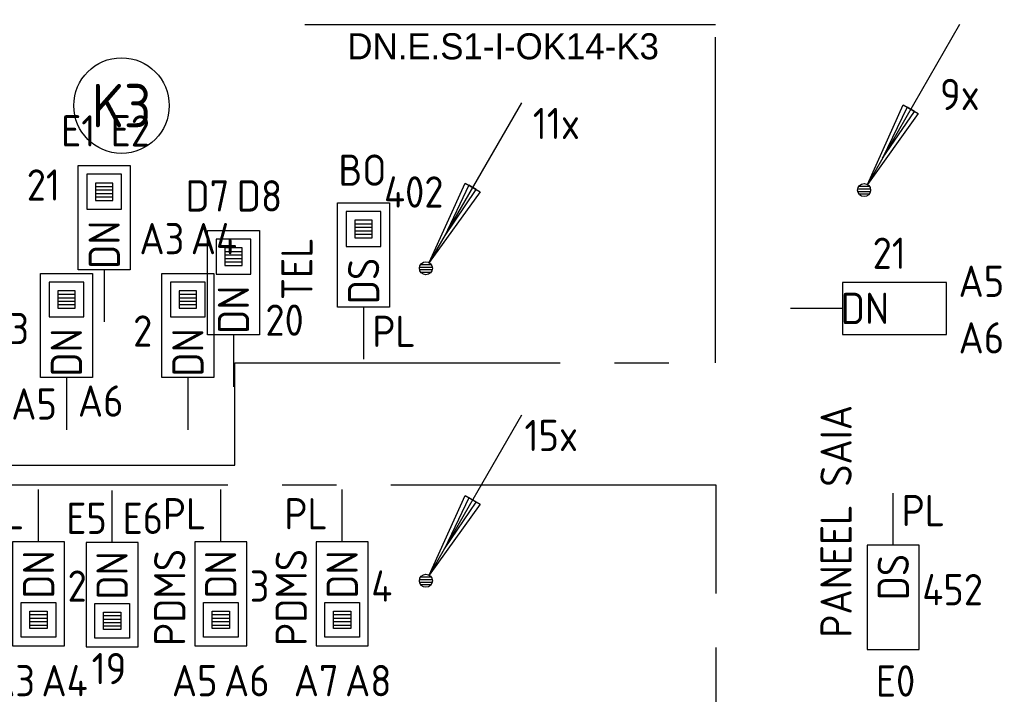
# Model space of a CAD drawing. Header units: millimetres. Extents: x 2288 to 47276, y -13790 to 63657.
# Tile 14 of 26: x 17160 to 22832, y 29572 to 33530. Entities that reach past the tile are written whole.
import ezdxf
from ezdxf.enums import TextEntityAlignment as Align

# ---------------------------------------------------------------- set-up
doc = ezdxf.new("R2010")
doc.units = ezdxf.units.MM
doc.header["$LTSCALE"] = 100
doc.linetypes.add('B0202', pattern=[28.125, 18.75, -3.125, 3.125, -3.125])
for name, color, linetype in [('EB6122--_ATTRIB', 2, 'Continuous'), ('EB6441--_ATTRIB', 2, 'Continuous'), ('EB6445--_ATTRIB', 2, 'Continuous'), ('EL6122--_AARD-NEN3134', 3, 'Continuous'), ('EL6441--_DATACOM', 3, 'Continuous'), ('EL644104_LEIDING4', 2, 'B0202'), ('EL6445--_Datanet', 3, 'Continuous')]:
    doc.layers.add(name, color=color, linetype=linetype)
doc.styles.add('BURO-025', font='burofont.shx', dxfattribs={"height": 2.5})
doc.styles.add('NORATT', font='isocp.shx')

# ---------------------------------------------------------------- blocks, each defined once
blk = doc.blocks.new('EA600123')
at = {"linetype": 'Continuous'}
for p, q in [((5.5, 9.526), (0.188, 0.325)), ((-0.367, 0.075), (0.367, 0.075)), ((-0.3, 0.225), (0.3, 0.225)), ((-0.367, -0.075), (0.367, -0.075)), ((-0.3, -0.225), (0.3, -0.225))]:
    blk.add_line(p, q, dxfattribs=at)
for points in [[(3.121, 4.405), (0.188, 0.325), (2.254, 4.905)], [(2.471, 4.78), (1.063, 1.84), (2.904, 4.53)]]:
    blk.add_lwpolyline(points, close=True, dxfattribs=at)
blk.add_circle((0, 0), 0.375, dxfattribs=at)
at = {"linetype": 'Continuous', "style": 'NORATT', "flags": 8}
blk.add_attdef('KBTALB', (5, 5), '', height=1.8, dxfattribs=at)
at = {"style": 'NORATT'}
for tag, flags, p in [('CODE', 9, (0, 3)), ('M_CODE', 8, (0, 0))]:
    blk.add_attdef(tag, text='', height=1.8, dxfattribs=dict(at, flags=flags)).set_placement(p, align=Align.MIDDLE_CENTER)
at = {"linetype": 'Continuous', "style": 'NORATT', "flags": 9}
for tag, p in [('PCODE', (1.25, 0)), ('PVERS', (1.25, -2)), ('PDATE', (1.25, -4))]:
    blk.add_attdef(tag, text='', height=1.8, dxfattribs=at).set_placement(p, align=Align.MIDDLE_LEFT)
blk = doc.blocks.new('EA644501')
for p, q in [((-1.5, 6), (-1.5, 0)), ((1.5, 6), (-1.5, 6)), ((1.5, 0), (1.5, 6)), ((-1.5, 0), (1.5, 0))]:
    blk.add_line(p, q)
at = {"color": 2}
blk.add_line((0, 0), (0, -3), dxfattribs=at)
at = {"style": 'NORATT', "flags": 8}
for tag, p in [('NUMMERA', (-1.5, 8)), ('NUMMERB', (1.5, 8))]:
    blk.add_attdef(tag, text='', height=1.8, rotation=90, dxfattribs=at).set_placement(p, align=Align.MIDDLE_CENTER)
blk.add_attdef('CODE', text='', height=1.8, rotation=90, dxfattribs=at).set_placement((0, 0.5), align=Align.MIDDLE_LEFT)
at = {"style": 'NORATT', "flags": 9}
for tag, p in [('VERD', (0, 4)), ('PATCHSTR', (0, 4)), ('PANEEL', (0, 4)), ('NUMMER', (6, 3)), ('TYPE', (0, -2.5)), ('FABR', (0, -2.5)), ('PCODE', (0, -3)), ('PVERS', (0, -3)), ('PDATE', (0, -3))]:
    blk.add_attdef(tag, text='', height=1.8, dxfattribs=at).set_placement(p, align=Align.BOTTOM_LEFT)
at = {"color": 1, "style": 'NORATT', "flags": 9}
blk.add_attdef('HOOGTE', text='', height=1.8, dxfattribs=at).set_placement((-3, 2), align=Align.BOTTOM_LEFT)
at = {"style": 'NORATT', "flags": 9}
for tag, p in [('NUMMERAP', (8, 1.5)), ('NUMMERBP', (8, -1.5))]:
    blk.add_attdef(tag, text='', height=1.8, dxfattribs=at).set_placement(p, align=Align.MIDDLE_CENTER)
blk = doc.blocks.new('EA644502')
for p, q in [((-1.5, 6), (-1.5, 0)), ((1.5, 6), (-1.5, 6)), ((1.5, 0), (1.5, 6)), ((-1.5, 0), (1.5, 0))]:
    blk.add_line(p, q)
at = {"color": 1}
for p, q in [((-1, 5.5), (1, 5.5)), ((-1, 3.5), (-1, 5.5)), ((1, 5.5), (1, 3.5)), ((-0.5, 5), (0.5, 5)), ((-0.5, 4), (-0.5, 5)), ((0.5, 4.8), (-0.5, 4.8)), ((0.5, 4.6), (-0.5, 4.6)), ((0.5, 5), (0.5, 4)), ((0.5, 4.4), (-0.5, 4.4)), ((0.5, 4.2), (-0.5, 4.2)), ((0.5, 4), (-0.5, 4)), ((1, 3.5), (-1, 3.5))]:
    blk.add_line(p, q, dxfattribs=at)
at = {"color": 2}
blk.add_line((0, 0), (0, -3), dxfattribs=at)
at = {"style": 'NORATT', "flags": 8}
for tag, p in [('NUMMERA', (-1.5, 8)), ('NUMMERB', (1.5, 8))]:
    blk.add_attdef(tag, text='', height=1.8, rotation=90, dxfattribs=at).set_placement(p, align=Align.MIDDLE_CENTER)
blk.add_attdef('CODE', text='', height=1.8, rotation=90, dxfattribs=at).set_placement((0, 0.5), align=Align.MIDDLE_LEFT)
at = {"style": 'NORATT', "flags": 9}
for tag, p in [('VERD', (0, 4)), ('PATCHSTR', (0, 4)), ('PANEEL', (0, 4)), ('NUMMER', (6, 3)), ('HOOGTE', (-3, 2)), ('TYPE', (0, -2.5)), ('FABR', (0, -2.5)), ('PCODE', (0, -3)), ('PVERS', (0, -3)), ('PDATE', (0, -3))]:
    blk.add_attdef(tag, text='', height=1.8, dxfattribs=at).set_placement(p, align=Align.BOTTOM_LEFT)
for tag, p in [('NUMMERAP', (8, 1.5)), ('NUMMERBP', (8, -1.5))]:
    blk.add_attdef(tag, text='', height=1.8, dxfattribs=at).set_placement(p, align=Align.MIDDLE_CENTER)
blk = doc.blocks.new('ES3134')
at = {"color": 0}
blk.add_circle((0, 0), 5.5, dxfattribs=at)
at = {"color": 0, "style": 'NORATT', "flags": 8}
blk.add_attdef('CODE', text='', height=2.5, dxfattribs=at).set_placement((0, 0), align=Align.MIDDLE)
blk.add_attdef('M_CODE', text='', height=1.8, dxfattribs=at).set_placement((0, 0), align=Align.MIDDLE_CENTER)

msp = doc.modelspace()

# ---------------------------------------------------------------- linework, layer by layer
at = {"layer": 'EL644104_LEIDING4', "linetype": 'ByBlock'}
msp.add_line((21168, 33500.8, -600), (18802.3, 33500.8, -600), dxfattribs=at)
at = {"layer": 'EL644104_LEIDING4', "color": 90, "linetype": 'B0202', "elevation": -600}
for points in [[(21172, 38650), (13906.5, 38650), (13906.5, 31552), (17094.8, 31552), (17094.8, 31005), (17094.8, 30964.9), (18399, 30964.9), (18399, 31555), (21168.5, 31555), (21168.5, 33961.1), (21534.8, 33961.1), (21534.8, 35215), (21172, 35215), (21172, 36150)], [(21172, 30850), (13906.5, 30850), (13906.5, 23752), (17094.8, 23752), (17094.8, 23205), (17094.8, 23164.9), (18399, 23164.9), (18399, 23755), (21168.5, 23755), (21168.5, 26161.1), (21534.8, 26161.1), (21534.8, 27415), (21172, 27415), (21172, 30850)], [(21172, 30850), (13906.5, 30850), (13906.5, 23752), (17094.8, 23752), (17094.8, 23205), (17094.8, 23164.9), (18399, 23164.9), (18399, 23755), (21168.5, 23755), (21168.5, 26161.1), (21534.8, 26161.1), (21534.8, 27415), (21172, 27415), (21172, 30850)], [(21172, 30850), (13906.5, 30850), (13906.5, 23752), (17094.8, 23752), (17094.8, 23205), (17094.8, 23164.9), (18399, 23164.9), (18399, 23755), (21168.5, 23755), (21168.5, 26161.1), (21534.8, 26161.1), (21534.8, 27415), (21172, 27415), (21172, 30850)], [(21172, 30850), (13906.5, 30850), (13906.5, 23752), (17094.8, 23752), (17094.8, 23205), (17094.8, 23164.9), (18399, 23164.9), (18399, 23755), (21168.5, 23755), (21168.5, 26161.1), (21534.8, 26161.1), (21534.8, 27415), (21172, 27415), (21172, 30850)]]:
    msp.add_lwpolyline(points, dxfattribs=at)

# ---------------------------------------------------------------- block references
at = {"layer": 'EL6122--_AARD-NEN3134'}
ref = msp.add_blockref('ES3134', (17746.2, 33035.4), dxfattribs=dict(at, xscale=50, yscale=50, zscale=50))
ref.add_attrib('CODE', 'K3', dxfattribs={"layer": 'EB6122--_ATTRIB', "color": 2, "height": 250, "style": 'NORATT', "flags": 8}).set_placement((17746.2, 33035.4), align=Align.MIDDLE)
at = {"layer": 'EL6441--_DATACOM'}
ref = msp.add_blockref('EA600123', (22024.6, 32549.1), dxfattribs=dict(at, xscale=100, yscale=100, zscale=100))
ref.add_attrib('KBTALB', '9x', (22461.6, 33009.5), dxfattribs={"layer": 'EB6441--_ATTRIB', "color": 1, "linetype": 'Continuous', "height": 180, "style": 'NORATT', "flags": 8})
ref = msp.add_blockref('EA600123', (19500, 32098.7), dxfattribs=dict(at, xscale=100, yscale=100, zscale=100))
ref.add_attrib('KBTALB', '11x', (20115.5, 32842.5), dxfattribs={"layer": 'EB6441--_ATTRIB', "color": 1, "linetype": 'Continuous', "height": 180, "style": 'NORATT', "flags": 8})
ref = msp.add_blockref('EA600123', (19500, 30300.1), dxfattribs=dict(at, xscale=100, yscale=100, zscale=100))
ref.add_attrib('KBTALB', '15x', (20067.8, 31046.5), dxfattribs={"layer": 'EB6441--_ATTRIB', "color": 1, "linetype": 'Continuous', "height": 180, "style": 'NORATT', "flags": 8})
at = {"layer": 'EL6445--_Datanet'}
ref = msp.add_blockref('EA644502', (17646.9, 32089.7), dxfattribs=dict(at, xscale=-100, yscale=100, zscale=100))
ref.add_attrib('CODE', 'DN', dxfattribs={"layer": 'EB6445--_ATTRIB', "color": 1, "height": 180, "rotation": 90, "style": 'NORATT', "flags": 8}).set_placement((17646.9, 32373.7), align=Align.MIDDLE_RIGHT)
ref.add_attrib('NUMMERA', 'E1', dxfattribs={"layer": 'EB6445--_ATTRIB', "color": 1, "height": 180, "style": 'NORATT', "flags": 8}).set_placement((17496.9, 32889.7), align=Align.MIDDLE_CENTER)
ref.add_attrib('NUMMERB', 'E2', dxfattribs={"layer": 'EB6445--_ATTRIB', "color": 1, "height": 180, "style": 'NORATT', "flags": 8}).set_placement((17796.9, 32889.7), align=Align.MIDDLE_CENTER)
ref.add_attrib('TYPE', '21', dxfattribs={"layer": 'EB6445--_ATTRIB', "color": 1, "height": 180, "style": 'NORATT', "flags": 8}).set_placement((17200.2, 32434.2), align=Align.BOTTOM_LEFT)
ref = msp.add_blockref('EA644502', (19140.8, 31875), dxfattribs=dict(at, xscale=-100, yscale=100, zscale=100))
ref.add_attrib('CODE', 'DS', dxfattribs={"layer": 'EB6445--_ATTRIB', "color": 1, "height": 180, "rotation": 90, "style": 'NORATT', "flags": 8}).set_placement((19140.8, 32159), align=Align.MIDDLE_RIGHT)
ref.add_attrib('NUMMERA', 'BO', dxfattribs={"layer": 'EB6445--_ATTRIB', "color": 1, "height": 180, "style": 'NORATT', "flags": 8}).set_placement((19134.4, 32663.7), align=Align.MIDDLE_CENTER)
ref.add_attrib('PATCHSTR', 'TEL', dxfattribs={"layer": 'EB6445--_ATTRIB', "color": 1, "height": 180, "rotation": 90, "style": 'NORATT', "flags": 8}).set_placement((18900.8, 31915.7), align=Align.BOTTOM_LEFT)
ref.add_attrib('HOOGTE', 'PL', dxfattribs={"layer": 'EB6445--_ATTRIB', "color": 1, "height": 180, "style": 'NORATT', "flags": 8}).set_placement((19191.3, 31591.7), align=Align.BOTTOM_LEFT)
ref.add_attrib('TYPE', '402', dxfattribs={"layer": 'EB6445--_ATTRIB', "color": 1, "height": 180, "style": 'NORATT', "flags": 8}).set_placement((19258.6, 32394.1), align=Align.BOTTOM_LEFT)
ref = msp.add_blockref('EA644502', (18391.2, 31715.7), dxfattribs=dict(at, xscale=-100, yscale=100, zscale=100))
ref.add_attrib('CODE', 'DN', dxfattribs={"layer": 'EB6445--_ATTRIB', "color": 1, "height": 180, "rotation": 90, "style": 'NORATT', "flags": 8}).set_placement((18391.2, 31999.7), align=Align.MIDDLE_RIGHT)
ref.add_attrib('NUMMERA', 'D7', dxfattribs={"layer": 'EB6445--_ATTRIB', "color": 1, "height": 180, "style": 'NORATT', "flags": 8}).set_placement((18241.2, 32515.7), align=Align.MIDDLE_CENTER)
ref.add_attrib('NUMMERB', 'D8', dxfattribs={"layer": 'EB6445--_ATTRIB', "color": 1, "height": 180, "style": 'NORATT', "flags": 8}).set_placement((18541.2, 32515.7), align=Align.MIDDLE_CENTER)
ref.add_attrib('TYPE', '20', dxfattribs={"layer": 'EB6445--_ATTRIB', "color": 1, "height": 180, "style": 'NORATT', "flags": 8}).set_placement((18575.2, 31656.4), align=Align.BOTTOM_LEFT)
ref = msp.add_blockref('EA644502', (18128.8, 31469.5), dxfattribs=dict(at, xscale=-100, yscale=100, zscale=100))
ref.add_attrib('CODE', 'DN', dxfattribs={"layer": 'EB6445--_ATTRIB', "color": 1, "height": 180, "rotation": 90, "style": 'NORATT', "flags": 8}).set_placement((18128.8, 31753.5), align=Align.MIDDLE_RIGHT)
ref.add_attrib('NUMMERA', 'A3', dxfattribs={"layer": 'EB6445--_ATTRIB', "color": 1, "height": 180, "style": 'NORATT', "flags": 8}).set_placement((17978.8, 32269.5), align=Align.MIDDLE_CENTER)
ref.add_attrib('NUMMERB', 'A4', dxfattribs={"layer": 'EB6445--_ATTRIB', "color": 1, "height": 180, "style": 'NORATT', "flags": 8}).set_placement((18278.8, 32269.5), align=Align.MIDDLE_CENTER)
ref.add_attrib('TYPE', '2', dxfattribs={"layer": 'EB6445--_ATTRIB', "color": 1, "height": 180, "style": 'NORATT', "flags": 8}).set_placement((17813, 31593.6), align=Align.BOTTOM_LEFT)
ref = msp.add_blockref('EA644501', (21900, 31867.9), dxfattribs=dict(at, xscale=100, yscale=100, zscale=100, rotation=270))
ref.add_attrib('CODE', 'DN', dxfattribs={"layer": 'EB6445--_ATTRIB', "color": 1, "height": 180, "style": 'NORATT', "flags": 8}).set_placement((22168.6, 31867.9), align=Align.MIDDLE_RIGHT)
ref.add_attrib('NUMMERA', 'A5', dxfattribs={"layer": 'EB6445--_ATTRIB', "color": 1, "height": 180, "style": 'NORATT', "flags": 8}).set_placement((22700, 32024.1), align=Align.MIDDLE_CENTER)
ref.add_attrib('NUMMERB', 'A6', dxfattribs={"layer": 'EB6445--_ATTRIB', "color": 1, "height": 180, "style": 'NORATT', "flags": 8}).set_placement((22700, 31698.6), align=Align.MIDDLE_CENTER)
ref.add_attrib('TYPE', '21', dxfattribs={"layer": 'EB6445--_ATTRIB', "color": 1, "height": 180, "style": 'NORATT', "flags": 8}).set_placement((22073.6, 32041.4), align=Align.BOTTOM_LEFT)
ref = msp.add_blockref('EA644502', (17428.8, 31469.5), dxfattribs=dict(at, xscale=-100, yscale=100, zscale=100))
ref.add_attrib('CODE', 'DN', dxfattribs={"layer": 'EB6445--_ATTRIB', "color": 1, "height": 180, "rotation": 90, "style": 'NORATT', "flags": 8}).set_placement((17428.8, 31753.5), align=Align.MIDDLE_RIGHT)
ref.add_attrib('NUMMERA', 'A5', dxfattribs={"layer": 'EB6445--_ATTRIB', "color": 1, "height": 180, "style": 'NORATT', "flags": 8}).set_placement((17242.5, 31317.7), align=Align.MIDDLE_CENTER)
ref.add_attrib('NUMMERB', 'A6', dxfattribs={"layer": 'EB6445--_ATTRIB', "color": 1, "height": 180, "style": 'NORATT', "flags": 8}).set_placement((17626.2, 31334.5), align=Align.MIDDLE_CENTER)
ref.add_attrib('TYPE', '3', dxfattribs={"layer": 'EB6445--_ATTRIB', "color": 1, "height": 180, "style": 'NORATT', "flags": 8}).set_placement((17099.8, 31607.7), align=Align.BOTTOM_LEFT)
ref = msp.add_blockref('EA644501', (22192.5, 30504.5), dxfattribs=dict(at, xscale=100, yscale=100, zscale=100, rotation=180))
ref.add_attrib('CODE', 'DS', dxfattribs={"layer": 'EB6445--_ATTRIB', "color": 1, "height": 180, "rotation": 90, "style": 'NORATT', "flags": 8}).set_placement((22192.5, 30454.5), align=Align.MIDDLE_RIGHT)
ref.add_attrib('NUMMERA', 'E0', dxfattribs={"layer": 'EB6445--_ATTRIB', "color": 1, "height": 180, "style": 'NORATT', "flags": 8}).set_placement((22205.9, 29723.2), align=Align.MIDDLE_CENTER)
ref.add_attrib('PATCHSTR', 'PANEEL SAIA', dxfattribs={"layer": 'EB6445--_ATTRIB', "color": 1, "height": 180, "rotation": 90, "style": 'NORATT', "flags": 8}).set_placement((22006.9, 29972.2), align=Align.BOTTOM_LEFT)
ref.add_attrib('HOOGTE', 'PL', dxfattribs={"layer": 'EB6445--_ATTRIB', "color": 1, "height": 180, "style": 'NORATT', "flags": 8}).set_placement((22240.9, 30560.2), align=Align.BOTTOM_LEFT)
ref.add_attrib('TYPE', '452', dxfattribs={"layer": 'EB6445--_ATTRIB', "color": 1, "height": 180, "style": 'NORATT', "flags": 8}).set_placement((22359.5, 30104.9), align=Align.BOTTOM_LEFT)
ref = msp.add_blockref('EA644502', (17268.5, 30525), dxfattribs=dict(at, xscale=100, yscale=100, zscale=100, rotation=180))
ref.add_attrib('CODE', 'DN', dxfattribs={"layer": 'EB6445--_ATTRIB', "color": 1, "height": 180, "rotation": 90, "style": 'NORATT', "flags": 8}).set_placement((17268.5, 30475), align=Align.MIDDLE_RIGHT)
ref.add_attrib('NUMMERA', 'A3', dxfattribs={"layer": 'EB6445--_ATTRIB', "color": 1, "height": 180, "style": 'NORATT', "flags": 8}).set_placement((17118.5, 29725), align=Align.MIDDLE_CENTER)
ref.add_attrib('NUMMERB', 'A4', dxfattribs={"layer": 'EB6445--_ATTRIB', "color": 1, "height": 180, "style": 'NORATT', "flags": 8}).set_placement((17418.5, 29725), align=Align.MIDDLE_CENTER)
ref.add_attrib('PATCHSTR', 'PDMS', dxfattribs={"layer": 'EB6445--_ATTRIB', "color": 1, "height": 180, "rotation": 90, "style": 'NORATT', "flags": 8}).set_placement((17118.5, 29925), align=Align.BOTTOM_LEFT)
ref.add_attrib('HOOGTE', 'PL', dxfattribs={"layer": 'EB6445--_ATTRIB', "color": 1, "height": 180, "style": 'NORATT', "flags": 8}).set_placement((16935, 30541.8), align=Align.BOTTOM_LEFT)
ref.add_attrib('TYPE', '2', dxfattribs={"layer": 'EB6445--_ATTRIB', "color": 1, "height": 180, "style": 'NORATT', "flags": 8}).set_placement((17435.5, 30125.4), align=Align.BOTTOM_LEFT)
ref = msp.add_blockref('EA644502', (17692.2, 30519.8), dxfattribs=dict(at, xscale=100, yscale=100, zscale=100, rotation=180))
ref.add_attrib('CODE', 'DN', dxfattribs={"layer": 'EB6445--_ATTRIB', "color": 1, "height": 180, "rotation": 90, "style": 'NORATT', "flags": 8}).set_placement((17692.2, 30469.8), align=Align.MIDDLE_RIGHT)
ref.add_attrib('NUMMERA', 'E5', dxfattribs={"layer": 'EB6445--_ATTRIB', "color": 1, "height": 180, "style": 'NORATT', "flags": 8}).set_placement((17544.8, 30659.6), align=Align.MIDDLE_CENTER)
ref.add_attrib('NUMMERB', 'E6', dxfattribs={"layer": 'EB6445--_ATTRIB', "color": 1, "height": 180, "style": 'NORATT', "flags": 8}).set_placement((17869.2, 30659.6), align=Align.MIDDLE_CENTER)
ref.add_attrib('TYPE', '19', dxfattribs={"layer": 'EB6445--_ATTRIB', "color": 1, "height": 180, "style": 'NORATT', "flags": 8}).set_placement((17574.2, 29650.4), align=Align.BOTTOM_LEFT)
ref = msp.add_blockref('EA644502', (18317.9, 30525), dxfattribs=dict(at, xscale=100, yscale=100, zscale=100, rotation=180))
ref.add_attrib('CODE', 'DN', dxfattribs={"layer": 'EB6445--_ATTRIB', "color": 1, "height": 180, "rotation": 90, "style": 'NORATT', "flags": 8}).set_placement((18317.9, 30475), align=Align.MIDDLE_RIGHT)
ref.add_attrib('NUMMERA', 'A5', dxfattribs={"layer": 'EB6445--_ATTRIB', "color": 1, "height": 180, "style": 'NORATT', "flags": 8}).set_placement((18167.9, 29725), align=Align.MIDDLE_CENTER)
ref.add_attrib('NUMMERB', 'A6', dxfattribs={"layer": 'EB6445--_ATTRIB', "color": 1, "height": 180, "style": 'NORATT', "flags": 8}).set_placement((18467.9, 29725), align=Align.MIDDLE_CENTER)
ref.add_attrib('PATCHSTR', 'PDMS', dxfattribs={"layer": 'EB6445--_ATTRIB', "color": 1, "height": 180, "rotation": 90, "style": 'NORATT', "flags": 8}).set_placement((18167.9, 29925), align=Align.BOTTOM_LEFT)
ref.add_attrib('HOOGTE', 'PL', dxfattribs={"layer": 'EB6445--_ATTRIB', "color": 1, "height": 180, "style": 'NORATT', "flags": 8}).set_placement((17984.5, 30541.8), align=Align.BOTTOM_LEFT)
ref.add_attrib('TYPE', '3', dxfattribs={"layer": 'EB6445--_ATTRIB', "color": 1, "height": 180, "style": 'NORATT', "flags": 8}).set_placement((18484.9, 30125.4), align=Align.BOTTOM_LEFT)
ref = msp.add_blockref('EA644502', (19017.9, 30525), dxfattribs=dict(at, xscale=100, yscale=100, zscale=100, rotation=180))
ref.add_attrib('CODE', 'DN', dxfattribs={"layer": 'EB6445--_ATTRIB', "color": 1, "height": 180, "rotation": 90, "style": 'NORATT', "flags": 8}).set_placement((19017.9, 30475), align=Align.MIDDLE_RIGHT)
ref.add_attrib('NUMMERA', 'A7', dxfattribs={"layer": 'EB6445--_ATTRIB', "color": 1, "height": 180, "style": 'NORATT', "flags": 8}).set_placement((18867.9, 29725), align=Align.MIDDLE_CENTER)
ref.add_attrib('NUMMERB', 'A8', dxfattribs={"layer": 'EB6445--_ATTRIB', "color": 1, "height": 180, "style": 'NORATT', "flags": 8}).set_placement((19167.9, 29725), align=Align.MIDDLE_CENTER)
ref.add_attrib('PATCHSTR', 'PDMS', dxfattribs={"layer": 'EB6445--_ATTRIB', "color": 1, "height": 180, "rotation": 90, "style": 'NORATT', "flags": 8}).set_placement((18867.9, 29925), align=Align.BOTTOM_LEFT)
ref.add_attrib('HOOGTE', 'PL', dxfattribs={"layer": 'EB6445--_ATTRIB', "color": 1, "height": 180, "style": 'NORATT', "flags": 8}).set_placement((18684.5, 30541.8), align=Align.BOTTOM_LEFT)
ref.add_attrib('TYPE', '4', dxfattribs={"layer": 'EB6445--_ATTRIB', "color": 1, "height": 180, "style": 'NORATT', "flags": 8}).set_placement((19184.9, 30125.4), align=Align.BOTTOM_LEFT)

# ---------------------------------------------------------------- texts
at = {"layer": 'EL6445--_Datanet', "insert": (19944.9, 33375.7, 400), "char_height": 150, "width": 3894.842, "attachment_point": 5, "style": 'BURO-025'}
msp.add_mtext('{\\C2;DN.E.S1-I-OK14-K3}', dxfattribs=at)

doc.saveas('drawing.dxf')
